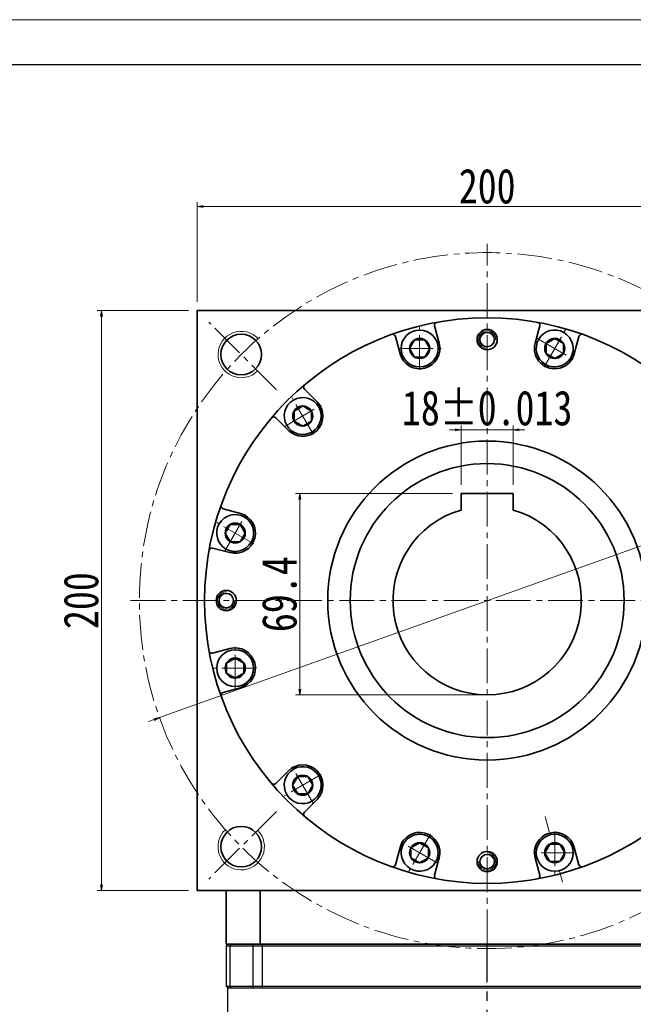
# Model space of a CAD drawing. Header units: millimetres. Extents: x 25 to 1371, y -9 to 916.
# Tile 5 of 6: x 655 to 866, y 577 to 916. Entities that reach past the tile are written whole.
import ezdxf

# ---------------------------------------------------------------- set-up
doc = ezdxf.new("R2010")
doc.units = ezdxf.units.MM
doc.set_wipeout_variables(frame=1)
doc.linetypes.add('CENTER2', pattern=[28.575, 19.05, -3.175, 3.175, -3.175])
doc.linetypes.add('点画线', pattern=[18, 12, -2, 2, -2])
doc.layers.add('1轮廓实线层', color=7, linetype='Continuous')
doc.layers.add('3中心线层', color=1, linetype='CENTER2')
for name, color, linetype, lineweight in [('EB0', 7, 'Continuous', 35), ('中心线层', 1, '点画线', 18), ('图框_外框线', 7, 'Continuous', 18), ('尺寸线层', 3, 'Continuous', 18), ('粗实线层', 7, 'Continuous', 35)]:
    doc.layers.add(name, color=color, linetype=linetype, lineweight=lineweight)
doc.styles.add('宋体', font='SimSun.ttf', dxfattribs={"width": 0.8})
doc.dimstyles.new('A水平标注', dxfattribs={"dimtxt": 3.5, "dimasz": 2, "dimexe": 1.5, "dimexo": 3, "dimgap": 1.1, "dimtad": 1, "dimtoh": 1, "dimdec": 1, "dimdsep": 46, "dimtxsty": '宋体', "dimblk": 'OPEN', "dimcen": 3, "dimclrd": 3, "dimclre": 3, "dimclrt": 6, "dimadec": 0, "dimazin": 0, "dimtm": 1e-09, "dimtfac": 1, "dimtdec": 1, "dimtix": 1, "dimtmove": 0, "dimatfit": 3, "dimldrblk": 'OPEN', "dimfxl": 0, "dimlwd": 13, "dimlwe": 13, "dimarcsym": 0})
doc.dimstyles.new('A水平标注$0', dxfattribs={"dimtxt": 3.5, "dimasz": 2, "dimexe": 1.5, "dimexo": 3, "dimgap": 1.1, "dimtad": 1, "dimtoh": 1, "dimdec": 4, "dimdsep": 46, "dimtxsty": '宋体', "dimblk": 'OPEN', "dimcen": 3, "dimclrd": 3, "dimclre": 3, "dimclrt": 6, "dimadec": 0, "dimazin": 0, "dimtm": 1e-09, "dimtfac": 1, "dimtdec": 4, "dimtix": 1, "dimtmove": 0, "dimatfit": 3, "dimldrblk": 'OPEN', "dimfxl": 0, "dimlwd": 13, "dimlwe": 13, "dimarcsym": 0})

# ---------------------------------------------------------------- blocks, each defined once
blk = doc.blocks.new('_Open')
at = {"color": 0, "linetype": 'ByBlock', "lineweight": -2}
for p, q in [((-1, 0.17), (0, 0)), ((-1, -0.17), (0, 0)), ((0, 0), (-1, 0))]:
    blk.add_line(p, q, dxfattribs=at)
blk = doc.blocks.new('*D12')
at = {"layer": 'Defpoints', "color": 0, "transparency": 16777216}
for p in [(916.07, 851.57), (716.07, 815.72), (916.07, 815.72)]:
    blk.add_point(p, dxfattribs=at)
at = {"layer": '尺寸线层', "color": 3, "lineweight": 13, "transparency": 16777216}
for p, q in [((716.07, 818.72), (716.07, 853.07)), ((916.07, 818.72), (916.07, 853.07)), ((718.07, 851.57), (914.07, 851.57))]:
    blk.add_line(p, q, dxfattribs=at)
at = {"layer": '尺寸线层', "color": 3, "lineweight": 13, "transparency": 16777216, "xscale": 2, "yscale": 2, "zscale": 2, "rotation": 180}
blk.add_blockref('_Open', (716.07, 851.57), dxfattribs=at)
at = {"layer": '尺寸线层', "color": 3, "lineweight": 13, "transparency": 16777216, "xscale": 2, "yscale": 2, "zscale": 2}
blk.add_blockref('_Open', (916.07, 851.57), dxfattribs=at)
at = {"layer": '尺寸线层', "color": 6, "transparency": 16777216, "insert": (816.07, 858.57), "char_height": 12, "attachment_point": 5, "style": '宋体'}
blk.add_mtext('200', dxfattribs=at)
blk = doc.blocks.new('*D13')
at = {"layer": 'Defpoints', "color": 0, "transparency": 16777216}
for p in [(683.02, 815.72), (716.07, 815.72), (716.07, 615.72)]:
    blk.add_point(p, dxfattribs=at)
at = {"layer": '尺寸线层', "color": 3, "lineweight": 13, "transparency": 16777216}
for p, q in [((713.07, 815.72), (681.52, 815.72)), ((683.02, 617.72), (683.02, 813.72)), ((713.07, 615.72), (681.52, 615.72))]:
    blk.add_line(p, q, dxfattribs=at)
at = {"layer": '尺寸线层', "color": 3, "lineweight": 13, "transparency": 16777216, "xscale": 2, "yscale": 2, "zscale": 2}
for p, rotation in [((683.02, 815.72), 90), ((683.02, 615.72), 270)]:
    blk.add_blockref('_Open', p, dxfattribs=dict(at, rotation=rotation))
at = {"layer": '尺寸线层', "color": 6, "transparency": 16777216, "insert": (676.02, 715.72), "char_height": 12, "attachment_point": 5, "rotation": 90, "style": '宋体'}
blk.add_mtext('200', dxfattribs=at)
blk = doc.blocks.new('*D14')
at = {"layer": 'Defpoints', "color": 0, "transparency": 16777216}
for p in [(929.1, 756.03), (703.04, 675.41)]:
    blk.add_point(p, dxfattribs=at)
at = {"layer": '尺寸线层', "color": 3, "lineweight": 13, "transparency": 16777216}
for p, q in [((942.16, 760.69), (930.98, 756.7)), ((970.45, 760.69), (942.16, 760.69)), ((703.04, 675.41), (929.1, 756.03)), ((701.16, 674.74), (699.28, 674.07))]:
    blk.add_line(p, q, dxfattribs=at)
at = {"layer": '尺寸线层', "color": 3, "lineweight": 13, "transparency": 16777216, "xscale": 2, "yscale": 2, "zscale": 2}
for p, rotation in [((929.1, 756.03), 199.6283515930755), ((703.04, 675.41), 19.62835159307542)]:
    blk.add_blockref('_Open', p, dxfattribs=dict(at, rotation=rotation))
at = {"layer": '尺寸线层', "color": 6, "transparency": 16777216, "insert": (957.29, 767.69), "char_height": 12, "attachment_point": 5, "style": '宋体'}
blk.add_mtext('∅240', dxfattribs=at)
blk = doc.blocks.new('*D24')
at = {"layer": 'Defpoints', "color": 0, "transparency": 16777216}
for p in [(807.07, 774.59), (807.07, 752.62), (825.07, 752.62)]:
    blk.add_point(p, dxfattribs=at)
at = {"layer": '尺寸线层', "color": 3, "lineweight": 13, "transparency": 16777216}
for p, q in [((805.07, 774.59), (803.07, 774.59)), ((807.07, 755.62), (807.07, 776.09)), ((825.07, 774.59), (807.07, 774.59)), ((825.07, 755.62), (825.07, 776.09)), ((827.07, 774.59), (829.07, 774.59))]:
    blk.add_line(p, q, dxfattribs=at)
at = {"layer": '尺寸线层', "color": 3, "lineweight": 13, "transparency": 16777216, "xscale": 2, "yscale": 2, "zscale": 2}
blk.add_blockref('_Open', (807.07, 774.59), dxfattribs=at)
at = {"layer": '尺寸线层', "color": 3, "lineweight": 13, "transparency": 16777216, "xscale": 2, "yscale": 2, "zscale": 2, "rotation": 180}
blk.add_blockref('_Open', (825.07, 774.59), dxfattribs=at)
at = {"layer": '尺寸线层', "color": 6, "transparency": 16777216, "insert": (816.07, 782.06), "char_height": 12, "attachment_point": 5, "style": '宋体'}
blk.add_mtext('\\A1;18{\\H1x;%%P0.013}', dxfattribs=at)
blk = doc.blocks.new('*D25')
at = {"layer": 'Defpoints', "color": 0, "transparency": 16777216}
for p in [(807.07, 752.62), (751.42, 683.22), (816.07, 683.22)]:
    blk.add_point(p, dxfattribs=at)
at = {"layer": '尺寸线层', "color": 3, "lineweight": 13, "transparency": 16777216}
for p, q in [((804.07, 752.62), (749.92, 752.62)), ((751.42, 750.62), (751.42, 685.22)), ((813.07, 683.22), (749.92, 683.22))]:
    blk.add_line(p, q, dxfattribs=at)
at = {"layer": '尺寸线层', "color": 3, "lineweight": 13, "transparency": 16777216, "xscale": 2, "yscale": 2, "zscale": 2}
for p, rotation in [((751.42, 752.62), 90), ((751.42, 683.22), 270)]:
    blk.add_blockref('_Open', p, dxfattribs=dict(at, rotation=rotation))
at = {"layer": '尺寸线层', "color": 6, "transparency": 16777216, "insert": (744.42, 717.92), "char_height": 12, "attachment_point": 5, "rotation": 90, "style": '宋体'}
blk.add_mtext('69.4', dxfattribs=at)
blk = doc.blocks.new('*X8')
at = {"layer": '中心线层', "linetype": '点画线', "lineweight": 18}
for p, q in [((0, -7.37), (0, 7.37)), ((-7.37, 0), (7.37, 0))]:
    blk.add_line(p, q, dxfattribs=at)
at = {"layer": '粗实线层'}
for p, q in [((-3.46, 0), (-1.73, 3)), ((-3.46, 0), (-1.73, -3)), ((-1.73, 3), (1.73, 3)), ((3.46, 0), (1.73, 3)), ((3.46, 0), (1.73, 3)), ((3.46, 0), (1.73, -3)), ((-1.73, -3), (1.73, -3))]:
    blk.add_line(p, q, dxfattribs=at)
blk.add_circle((0, 0), 3.46, dxfattribs=at)
for start, end in [(0, 180), (180, 360)]:
    blk.add_arc((0, 0), 6.37, start, end, dxfattribs=at)

msp = doc.modelspace()

# ---------------------------------------------------------------- linework, layer by layer
at = {"layer": '1轮廓实线层', "linetype": 'Continuous', "lineweight": 30}
for p, q in [((726.07097, 596.71973), (726.57097, 597.21974)), ((726.07097, 596.71973), (727.37532, 596.71973)), ((726.07097, 596.71973), (726.07097, 582.71974)), ((727.74488, 597.21974), (726.57097, 597.21974)), ((727.37532, 596.71973), (727.74488, 597.21974)), ((727.37532, 596.71973), (735.24349, 596.71973)), ((727.37532, 582.71974), (727.37532, 596.71973)), ((735.58027, 597.21974), (727.74488, 597.21974)), ((735.24349, 596.71973), (735.58027, 597.21974)), ((735.24349, 596.71973), (738.6113, 596.71973)), ((735.24349, 596.71973), (735.24349, 582.71974)), ((738.6113, 597.21974), (735.58027, 597.21974)), ((893.53063, 597.21974), (738.6113, 597.21974)), ((738.6113, 596.71973), (738.6113, 597.21974)), ((738.6113, 596.71973), (893.53063, 596.71973)), ((738.6113, 582.71974), (738.6113, 596.71973)), ((727.37532, 582.71974), (726.07097, 582.71974)), ((726.57097, 582.21974), (726.07097, 582.71974)), ((726.57097, 542.71973), (726.57097, 582.21974)), ((726.57097, 582.21974), (727.74488, 582.21974)), ((735.24349, 582.71974), (727.37532, 582.71974)), ((727.74488, 582.21974), (727.37532, 582.71974)), ((727.74488, 582.21974), (735.58027, 582.21974)), ((738.6113, 582.71974), (735.24349, 582.71974)), ((735.58027, 582.21974), (735.24349, 582.71974)), ((735.58027, 582.21974), (738.6113, 582.21974)), ((893.53063, 582.71974), (738.6113, 582.71974)), ((738.6113, 582.21974), (738.6113, 582.71974)), ((738.6113, 582.21974), (816.07097, 582.21974)), ((816.07097, 582.21974), (893.53063, 582.21974))]:
    msp.add_line(p, q, dxfattribs=at)
at = {"layer": '3中心线层'}
msp.add_line((816.07573, 355.51263), (816.07573, 597.21974), dxfattribs=at)
at = {"layer": 'EB0', "linetype": 'Continuous', "lineweight": 35}
msp.add_line((746.07096, 597.21974), (906.07096, 597.21974), dxfattribs=at)
at = {"layer": '中心线层'}
for p, q in [((816.07096, 597.21974), (816.07096, 838.71974)), ((743.38656, 788.40414), (720.01448, 811.77622)), ((693.07096, 715.71974), (939.07096, 715.71974)), ((743.38656, 643.03533), (720.01448, 619.66326)), ((842.08228, 618.64419), (836.02233, 641.26023))]:
    msp.add_line(p, q, dxfattribs=at)
msp.add_circle((816.07096, 715.71974), 120, dxfattribs=at)
at = {"layer": '图框_外框线', "color": 3}
msp.add_lwpolyline([(31.6524, -8.69215), (1339.32897, -8.69215), (1339.32897, 916.02199), (31.6524, 916.02199)], close=True, dxfattribs=at)
at = {"layer": '图框_外框线', "color": 3, "lineweight": 25}
msp.add_lwpolyline([(109.49029, 6.87543), (1323.76139, 6.87543), (1323.76139, 900.45442), (109.49029, 900.45442)], close=True, dxfattribs=at)
at = {"layer": '粗实线层'}
for p, q in [((799.53873, 804.46479), (797.94238, 810.42245)), ((832.6032, 804.46479), (834.19955, 810.42245)), ((786.01577, 800.84133), (784.41942, 806.79898)), ((846.12616, 800.84133), (847.72251, 806.79898)), ((757.3811, 784.30909), (753.01979, 788.6704)), ((747.48161, 774.4096), (743.1203, 778.77091)), ((825.07096, 752.61974), (807.07096, 752.61974)), ((807.07096, 752.61974), (807.07096, 746.94873)), ((825.07096, 752.61974), (825.07096, 746.94873)), ((730.94937, 745.77493), (724.99172, 747.37128)), ((727.32591, 732.25197), (721.36825, 733.84832)), ((727.32591, 699.1875), (721.36825, 697.59115)), ((730.94937, 685.66454), (724.99172, 684.06819)), ((747.48161, 657.02987), (743.1203, 652.66856)), ((757.3811, 647.13038), (753.01979, 642.76907)), ((786.01577, 630.59814), (784.41942, 624.64049)), ((846.12616, 630.59814), (847.72251, 624.64049)), ((799.53873, 626.97468), (797.94238, 621.01702)), ((832.6032, 626.97468), (834.19955, 621.01702)), ((726.07096, 615.71974), (726.07096, 597.21974)), ((737.78142, 597.21974), (737.78142, 615.71974)), ((726.07096, 597.21974), (880.07096, 597.21974))]:
    msp.add_line(p, q, dxfattribs=at)
msp.add_lwpolyline([(716.07096, 615.71974), (716.07096, 815.71974), (916.07096, 815.71974), (916.07096, 615.71974)], close=True, dxfattribs=at)
for centre, radius in [((816.07096, 715.71974), 97.5), ((816.07096, 805.71974), 3.5), ((816.07096, 805.71974), 2.5), ((731.21815, 800.57255), 7), ((816.07096, 715.71974), 55), ((816.07096, 715.71974), 47.25), ((726.07096, 715.71974), 3.5), ((726.07096, 715.71974), 2.5), ((731.21815, 630.86692), 7), ((839.36468, 628.78641), 4.25), ((816.07096, 625.71974), 3.5), ((816.07096, 625.71974), 2.5)]:
    msp.add_circle(centre, radius, dxfattribs=at)
for centre, radius, start, end in [((798.90831, 810.68127), 1, 100.2447259, 194.9999606), ((833.23362, 810.68127), 1, 345.0000394, 79.7552741), ((783.45349, 806.54016), 1, 15.0000394, 109.7552741), ((848.68844, 806.54016), 1, 70.2447259, 164.9999606), ((792.77725, 802.65306), 7, 195, 15), ((839.36468, 802.65306), 7, 165, 345), ((753.7269, 789.37751), 1, 130.2447259, 224.9999606), ((752.43135, 779.35935), 7, 225, 45), ((742.41319, 778.0638), 1, 45.0000394, 139.7552741), ((725.25054, 748.33721), 1, 160.2447259, 254.9999606), ((816.07096, 715.71974), 32.5, 106.0766498, 73.9233502), ((729.13764, 739.01345), 7, 255, 75), ((721.10943, 732.88239), 1, 75.0000394, 169.7552741), ((729.13764, 692.42602), 7, 285, 105), ((721.10943, 698.55708), 1, 190.2447259, 284.9999606), ((725.25054, 683.10226), 1, 105.0000394, 199.7552741), ((752.43135, 652.08013), 7, 315, 135), ((742.41319, 653.37567), 1, 220.2447259, 314.9999606), ((753.7269, 642.06196), 1, 135.0000394, 229.7552741), ((792.77725, 628.78641), 7, 345, 165), ((839.36468, 628.78641), 7, 15, 195), ((783.45349, 624.89931), 1, 250.2447259, 344.9999606), ((848.68844, 624.89931), 1, 195.0000394, 289.7552741), ((798.90831, 620.7582), 1, 165.0000394, 259.7552741), ((833.23362, 620.7582), 1, 280.2447259, 14.9999606)]:
    msp.add_arc(centre, radius, start, end, dxfattribs=at)
at = {"layer": '粗实线层', "lineweight": 18}
for centre, radius, start, end in [((731.21815, 800.57255), 8, 43.0897868, 315), ((816.07096, 805.71974), 3, 358.4228528, 270), ((726.07096, 715.71974), 3, 88.4228528, 0), ((731.21815, 630.86692), 8, 133.0897868, 45), ((816.07096, 625.71974), 3, 178.4228528, 90)]:
    msp.add_arc(centre, radius, start, end, dxfattribs=at)

# ---------------------------------------------------------------- dimensions: what is measured, and where the dimension line sits
at = {"layer": '尺寸线层'}
dim = msp.add_linear_dim(base=(916.07096, 851.57271), p1=(716.07096, 815.71974), p2=(916.07096, 815.71974), dimstyle='A水平标注$0', override={"dimtxt": 12, "dimgap": 1, "dimtfill": 0}, dxfattribs=at)
dim.commit()
dim.dimension.update_dxf_attribs({"geometry": '*D12', "text_midpoint": (816.07096, 858.57271)})
for base, p1, p2, angle, picture, middle in [((683.02047, 815.71974), (716.07096, 615.71974), (716.07096, 815.71974), 90, '*D13', (676.02047, 715.71974)), ((751.41888, 683.21974), (807.07096, 752.61974), (816.07096, 683.21974), 270, '*D25', (744.41888, 717.91974))]:
    dim = msp.add_linear_dim(base=base, p1=p1, p2=p2, angle=angle, dimstyle='A水平标注$0', override={"dimtxt": 12, "dimgap": 1, "dimtfill": 0}, dxfattribs=at)
    dim.commit()
    dim.dimension.update_dxf_attribs({"geometry": picture, "text_midpoint": middle})
dim = msp.add_linear_dim(base=(807.07096, 774.59074), p1=(825.07096, 752.61974), p2=(807.07096, 752.61974), text='\\A1;18{\\H1x;%%P0.013}', dimstyle='A水平标注$0', override={"dimtxt": 12, "dimgap": 1, "dimtfill": 0}, dxfattribs=at)
dim.commit()
dim.dimension.update_dxf_attribs({"geometry": '*D24', "text_midpoint": (816.07096, 782.06001)})
dim = msp.add_diameter_dim_2p(p1=(703.044, 675.40961), p2=(929.09793, 756.02986), dimstyle='A水平标注', override={"dimtxt": 12, "dimgap": 1, "dimdec": 4, "dimtdec": 4, "dimtfill": 0}, dxfattribs=at)
dim.commit()
dim.dimension.update_dxf_attribs({"geometry": '*D14', "text_midpoint": (957.28806, 760.68699), "dimtype": 163})

# ---------------------------------------------------------------- next in the draw order: wipeouts: each hides what was drawn before it
for points in [[(799.14225, 802.65306), (799.14216, 802.68687), (799.14189, 802.72069), (799.14144, 802.7545), (799.14081, 802.78831), (799.14001, 802.82211), (799.13902, 802.85591), (799.13785, 802.88971), (799.1365, 802.9235), (799.13498, 802.95728), (799.13327, 802.99105), (799.13139, 803.02481), (799.12932, 803.05856), (799.12708, 803.0923), (799.12465, 803.12603), (799.12205, 803.15974), (799.11927, 803.19344), (799.11631, 803.22713), (799.11317, 803.2608), (799.10985, 803.29445), (799.10636, 803.32808), (799.10268, 803.3617), (799.09883, 803.39529), (799.09479, 803.42886), (799.09058, 803.46241), (799.08619, 803.49594), (799.08163, 803.52945), (799.07688, 803.56293), (799.07196, 803.59638), (799.06686, 803.62981), (799.06158, 803.66321), (799.06158, 803.66321), (799.00712, 803.95764), (798.93887, 804.24919), (798.85699, 804.53721), (798.76165, 804.82105), (798.65307, 805.1001), (798.53148, 805.37373), (798.39716, 805.64134), (798.25041, 805.90234), (798.09154, 806.15614), (797.92091, 806.4022), (797.73889, 806.63996), (797.5459, 806.86889), (797.34235, 807.08849), (797.1287, 807.29828), (796.90542, 807.49779), (796.67301, 807.68658), (796.43197, 807.86423), (796.18285, 808.03034), (795.92619, 808.18456), (795.66256, 808.32653), (795.39254, 808.45595), (795.11674, 808.57252), (794.83576, 808.676), (794.55022, 808.76615), (794.26076, 808.84276), (793.96802, 808.90568), (793.67264, 808.95477), (793.37528, 808.9899), (793.0766, 809.01102), (792.77725, 809.01806), (792.77725, 809.01806), (792.47791, 809.01102), (792.17922, 808.9899), (791.88186, 808.95477), (791.58648, 808.90568), (791.29374, 808.84276), (791.00428, 808.76615), (790.71875, 808.676), (790.43777, 808.57252), (790.16196, 808.45595), (789.89195, 808.32653), (789.62832, 808.18456), (789.37165, 808.03034), (789.12253, 807.86423), (788.88149, 807.68658), (788.64908, 807.49779), (788.4258, 807.29828), (788.21215, 807.08849), (788.0086, 806.86889), (787.81561, 806.63996), (787.6336, 806.4022), (787.46297, 806.15614), (787.3041, 805.90234), (787.15734, 805.64134), (787.02302, 805.37373), (786.90143, 805.1001), (786.79285, 804.82105), (786.69751, 804.53721), (786.61563, 804.24919), (786.54738, 803.95764), (786.49292, 803.66321), (786.49292, 803.66321), (786.48764, 803.62981), (786.48254, 803.59638), (786.47762, 803.56293), (786.47287, 803.52945), (786.46831, 803.49594), (786.46392, 803.46241), (786.45971, 803.42886), (786.45568, 803.39529), (786.45182, 803.3617), (786.44815, 803.32808), (786.44465, 803.29445), (786.44133, 803.2608), (786.43819, 803.22713), (786.43523, 803.19344), (786.43245, 803.15974), (786.42985, 803.12603), (786.42742, 803.0923), (786.42518, 803.05856), (786.42312, 803.02481), (786.42123, 802.99105), (786.41953, 802.95728), (786.418, 802.9235), (786.41665, 802.88971), (786.41548, 802.85591), (786.4145, 802.82211), (786.41369, 802.78831), (786.41306, 802.7545), (786.41261, 802.72069), (786.41234, 802.68687), (786.41225, 802.65306), (786.41225, 802.65306), (786.42097, 802.31994), (786.44712, 801.98774), (786.49061, 801.65735), (786.55134, 801.3297), (786.62913, 801.00568), (786.72378, 800.68617), (786.83501, 800.37205), (786.96253, 800.06418), (787.10599, 799.76341), (787.265, 799.47056), (787.43911, 799.18643), (787.62786, 798.91181), (787.83072, 798.64744), (788.04713, 798.39404), (788.27652, 798.15233), (788.51823, 797.92294), (788.77163, 797.70653), (789.036, 797.50367), (789.31062, 797.31492), (789.59475, 797.14081), (789.8876, 796.9818), (790.18837, 796.83834), (790.49624, 796.71082), (790.81036, 796.59959), (791.12987, 796.50494), (791.45389, 796.42715), (791.78155, 796.36642), (792.11193, 796.32293), (792.44413, 796.29678), (792.77725, 796.28806), (792.77725, 796.28806), (793.11037, 796.29678), (793.44257, 796.32293), (793.77296, 796.36642), (794.10061, 796.42715), (794.42463, 796.50494), (794.74414, 796.59959), (795.05826, 796.71082), (795.36613, 796.83834), (795.6669, 796.9818), (795.95975, 797.14081), (796.24388, 797.31492), (796.5185, 797.50367), (796.78288, 797.70653), (797.03627, 797.92294), (797.27799, 798.15233), (797.50737, 798.39404), (797.72378, 798.64744), (797.92664, 798.91181), (798.11539, 799.18643), (798.2895, 799.47056), (798.44851, 799.76341), (798.59197, 800.06418), (798.71949, 800.37205), (798.83073, 800.68617), (798.92537, 801.00568), (799.00316, 801.3297), (799.06389, 801.65735), (799.10738, 801.98774), (799.13353, 802.31994)], [(844.87693, 799.47056), (844.89376, 799.49989), (844.91043, 799.52931), (844.92695, 799.55881), (844.94331, 799.58841), (844.95951, 799.61809), (844.97556, 799.64785), (844.99144, 799.6777), (845.00717, 799.70764), (845.02274, 799.73766), (845.03815, 799.76776), (845.0534, 799.79794), (845.06848, 799.8282), (845.08341, 799.85854), (845.09818, 799.88896), (845.11278, 799.91946), (845.12722, 799.95004), (845.1415, 799.98069), (845.15561, 800.01142), (845.16957, 800.04222), (845.18336, 800.07309), (845.19698, 800.10404), (845.21044, 800.13506), (845.22373, 800.16615), (845.23686, 800.19732), (845.24983, 800.22855), (845.26262, 800.25985), (845.27525, 800.29121), (845.28772, 800.32265), (845.30002, 800.35415), (845.31214, 800.38571), (845.31214, 800.38571), (845.4122, 800.66793), (845.49887, 800.95454), (845.57196, 801.24491), (845.63132, 801.53839), (845.67681, 801.83435), (845.70832, 802.13211), (845.72581, 802.43103), (845.72921, 802.73044), (845.71853, 803.02968), (845.69378, 803.32808), (845.65503, 803.62499), (845.60236, 803.91975), (845.53589, 804.21171), (845.45576, 804.50021), (845.36215, 804.78463), (845.25526, 805.06434), (845.13534, 805.3387), (845.00265, 805.60712), (844.85748, 805.86901), (844.70016, 806.12378), (844.53103, 806.37086), (844.35046, 806.60972), (844.15887, 806.83983), (843.95666, 807.06066), (843.74429, 807.27175), (843.52222, 807.47261), (843.29096, 807.6628), (843.05101, 807.84191), (842.8029, 808.00954), (842.54718, 808.16531), (842.54718, 808.16531), (842.28442, 808.30889), (842.01519, 808.43994), (841.7401, 808.55819), (841.45976, 808.66337), (841.17477, 808.75526), (840.88579, 808.83363), (840.59343, 808.89833), (840.29836, 808.94921), (840.00122, 808.98615), (839.70267, 809.00908), (839.40337, 809.01794), (839.10399, 809.01272), (838.80518, 808.99342), (838.50761, 808.96009), (838.21194, 808.91281), (837.91882, 808.85167), (837.6289, 808.77681), (837.34282, 808.6884), (837.06122, 808.58663), (836.78471, 808.47174), (836.51391, 808.34396), (836.24943, 808.20359), (835.99183, 808.05094), (835.7417, 807.88634), (835.49959, 807.71017), (835.26603, 807.52279), (835.04154, 807.32465), (834.82662, 807.11616), (834.62174, 806.8978), (834.42736, 806.67004), (834.42736, 806.67004), (834.40609, 806.64376), (834.38496, 806.61736), (834.36397, 806.59084), (834.34312, 806.56422), (834.32241, 806.53749), (834.30185, 806.51065), (834.28143, 806.4837), (834.26115, 806.45664), (834.24101, 806.42947), (834.22102, 806.4022), (834.20118, 806.37482), (834.18148, 806.34734), (834.16193, 806.31975), (834.14252, 806.29206), (834.12326, 806.26426), (834.10415, 806.23636), (834.08519, 806.20837), (834.06638, 806.18027), (834.04771, 806.15207), (834.0292, 806.12378), (834.01083, 806.09538), (833.99262, 806.06689), (833.97456, 806.0383), (833.95665, 806.00962), (833.9389, 805.98084), (833.9213, 805.95197), (833.90385, 805.92301), (833.88655, 805.89395), (833.86941, 805.8648), (833.85243, 805.83556), (833.85243, 805.83556), (833.69342, 805.54271), (833.54996, 805.24194), (833.42244, 804.93407), (833.3112, 804.61995), (833.21656, 804.30044), (833.13877, 803.97642), (833.07804, 803.64877), (833.03455, 803.31838), (833.0084, 802.98618), (832.99968, 802.65306), (833.0084, 802.31994), (833.03455, 801.98774), (833.07804, 801.65735), (833.13877, 801.3297), (833.21656, 801.00568), (833.3112, 800.68617), (833.42244, 800.37205), (833.54996, 800.06418), (833.69342, 799.76341), (833.85243, 799.47056), (834.02654, 799.18643), (834.21529, 798.91181), (834.41814, 798.64744), (834.63456, 798.39404), (834.86394, 798.15233), (835.10566, 797.92294), (835.35905, 797.70653), (835.62343, 797.50367), (835.89805, 797.31492), (836.18218, 797.14081), (836.18218, 797.14081), (836.47503, 796.9818), (836.7758, 796.83834), (837.08367, 796.71082), (837.39779, 796.59959), (837.7173, 796.50494), (838.04132, 796.42715), (838.36897, 796.36642), (838.69936, 796.32293), (839.03156, 796.29678), (839.36468, 796.28806), (839.6978, 796.29678), (840.03, 796.32293), (840.36038, 796.36642), (840.68804, 796.42715), (841.01206, 796.50494), (841.33157, 796.59959), (841.64569, 796.71082), (841.95356, 796.83834), (842.25433, 796.9818), (842.54718, 797.14081), (842.83131, 797.31492), (843.10593, 797.50367), (843.3703, 797.70653), (843.6237, 797.92294), (843.86541, 798.15233), (844.0948, 798.39404), (844.31121, 798.64744), (844.51407, 798.91181), (844.70282, 799.18643)], [(757.94361, 782.54185), (757.92662, 782.57109), (757.90948, 782.60023), (757.89219, 782.62929), (757.87474, 782.65826), (757.85714, 782.68713), (757.83938, 782.71591), (757.82147, 782.74459), (757.80341, 782.77318), (757.7852, 782.80167), (757.76684, 782.83006), (757.74832, 782.85836), (757.72966, 782.88656), (757.71084, 782.91465), (757.69188, 782.94265), (757.67277, 782.97055), (757.65351, 782.99834), (757.63411, 783.02603), (757.61455, 783.05362), (757.59485, 783.08111), (757.57501, 783.10848), (757.55502, 783.13576), (757.53489, 783.16292), (757.51461, 783.18998), (757.49418, 783.21693), (757.47362, 783.24378), (757.45291, 783.27051), (757.43206, 783.29713), (757.41107, 783.32364), (757.38994, 783.35004), (757.36867, 783.37633), (757.36867, 783.37633), (757.17429, 783.60408), (756.96941, 783.82245), (756.75449, 784.03093), (756.53, 784.22908), (756.29644, 784.41645), (756.05433, 784.59263), (755.8042, 784.75723), (755.54661, 784.90988), (755.28212, 785.05025), (755.01132, 785.17802), (754.73482, 785.29292), (754.45321, 785.39469), (754.16713, 785.4831), (753.87721, 785.55795), (753.58409, 785.61909), (753.28842, 785.66638), (752.99085, 785.69971), (752.69205, 785.71901), (752.39266, 785.72423), (752.09337, 785.71537), (751.79482, 785.69244), (751.49768, 785.65549), (751.2026, 785.60462), (750.91025, 785.53992), (750.62126, 785.46154), (750.33628, 785.36966), (750.05593, 785.26448), (749.78084, 785.14623), (749.51162, 785.01517), (749.24885, 784.8716), (749.24885, 784.8716), (748.99314, 784.71583), (748.74502, 784.5482), (748.50507, 784.36909), (748.27381, 784.17889), (748.05175, 783.97803), (747.83938, 783.76695), (747.63717, 783.54611), (747.44557, 783.31601), (747.265, 783.07715), (747.09587, 782.83006), (746.93855, 782.57529), (746.79338, 782.31341), (746.66069, 782.04499), (746.54077, 781.77062), (746.43389, 781.49092), (746.34028, 781.2065), (746.26014, 780.91799), (746.19367, 780.62604), (746.141, 780.33128), (746.10225, 780.03437), (746.07751, 779.73596), (746.06683, 779.43673), (746.07023, 779.13732), (746.08771, 778.8384), (746.11923, 778.54063), (746.16472, 778.24468), (746.22407, 777.95119), (746.29717, 777.66082), (746.38384, 777.37421), (746.48389, 777.092), (746.48389, 777.092), (746.49602, 777.06043), (746.50832, 777.02893), (746.52078, 776.9975), (746.53341, 776.96613), (746.54621, 776.93483), (746.55917, 776.9036), (746.5723, 776.87244), (746.58559, 776.84135), (746.59905, 776.81033), (746.61268, 776.77938), (746.62647, 776.7485), (746.64042, 776.7177), (746.65453, 776.68697), (746.66881, 776.65632), (746.68325, 776.62575), (746.69786, 776.59525), (746.71262, 776.56483), (746.72755, 776.53449), (746.74264, 776.50422), (746.75789, 776.47404), (746.77329, 776.44394), (746.78886, 776.41392), (746.80459, 776.38399), (746.82048, 776.35414), (746.83652, 776.32437), (746.85272, 776.29469), (746.86908, 776.2651), (746.8856, 776.23559), (746.90227, 776.20618), (746.9191, 776.17685), (746.9191, 776.17685), (747.09322, 775.89272), (747.28196, 775.61809), (747.48482, 775.35372), (747.70124, 775.10033), (747.93062, 774.85861), (748.17234, 774.62923), (748.42573, 774.41281), (748.6901, 774.20995), (748.96473, 774.02121), (749.24885, 773.84709), (749.54171, 773.68809), (749.84248, 773.54463), (750.15034, 773.41711), (750.46446, 773.30587), (750.78397, 773.21123), (751.108, 773.13344), (751.43565, 773.07271), (751.76603, 773.02921), (752.09824, 773.00307), (752.43135, 772.99435), (752.76447, 773.00307), (753.09668, 773.02921), (753.42706, 773.07271), (753.75471, 773.13344), (754.07874, 773.21123), (754.39825, 773.30587), (754.71237, 773.41711), (755.02023, 773.54463), (755.321, 773.68809), (755.61385, 773.84709), (755.61385, 773.84709), (755.89798, 774.02121), (756.17261, 774.20995), (756.43698, 774.41281), (756.69037, 774.62923), (756.93209, 774.85861), (757.16147, 775.10033), (757.37789, 775.35372), (757.58075, 775.61809), (757.76949, 775.89272), (757.94361, 776.17685), (758.10261, 776.4697), (758.24607, 776.77047), (758.37359, 777.07833), (758.48483, 777.39245), (758.57947, 777.71196), (758.65726, 778.03599), (758.71799, 778.36364), (758.76149, 778.69402), (758.78763, 779.02623), (758.79635, 779.35935), (758.78763, 779.69246), (758.76149, 780.02467), (758.71799, 780.35505), (758.65726, 780.6827), (758.57947, 781.00673), (758.48483, 781.32624), (758.37359, 781.64036), (758.24607, 781.94822), (758.10261, 782.249)], [(732.32014, 744.5257), (732.29081, 744.54253), (732.26139, 744.5592), (732.23189, 744.57572), (732.20229, 744.59208), (732.17261, 744.60828), (732.14285, 744.62433), (732.113, 744.64021), (732.08306, 744.65594), (732.05304, 744.67151), (732.02294, 744.68692), (731.99276, 744.70217), (731.9625, 744.71725), (731.93216, 744.73218), (731.90174, 744.74695), (731.87124, 744.76155), (731.84066, 744.77599), (731.81001, 744.79027), (731.77929, 744.80439), (731.74848, 744.81834), (731.71761, 744.83213), (731.68666, 744.84575), (731.65564, 744.85921), (731.62455, 744.8725), (731.59339, 744.88563), (731.56215, 744.8986), (731.53086, 744.91139), (731.49949, 744.92403), (731.46805, 744.93649), (731.43656, 744.94879), (731.40499, 744.96092), (731.40499, 744.96092), (731.12277, 745.06097), (730.83616, 745.14764), (730.54579, 745.22073), (730.25231, 745.28009), (729.95635, 745.32558), (729.65859, 745.3571), (729.35967, 745.37458), (729.06026, 745.37798), (728.76102, 745.3673), (728.46262, 745.34256), (728.16571, 745.30381), (727.87095, 745.25114), (727.57899, 745.18466), (727.29049, 745.10453), (727.00607, 745.01092), (726.72637, 744.90403), (726.452, 744.78411), (726.18358, 744.65142), (725.92169, 744.50625), (725.66692, 744.34893), (725.41984, 744.1798), (725.18098, 743.99924), (724.95088, 743.80764), (724.73004, 743.60543), (724.51895, 743.39306), (724.31809, 743.171), (724.1279, 742.93973), (723.94879, 742.69978), (723.78116, 742.45167), (723.62539, 742.19595), (723.62539, 742.19595), (723.48182, 741.93319), (723.35076, 741.66396), (723.23251, 741.38887), (723.12733, 741.10853), (723.03545, 740.82355), (722.95707, 740.53456), (722.89237, 740.2422), (722.84149, 739.94713), (722.80455, 739.64999), (722.78162, 739.35144), (722.77276, 739.05214), (722.77798, 738.75276), (722.79728, 738.45395), (722.83061, 738.15638), (722.87789, 737.86071), (722.93903, 737.56759), (723.01389, 737.27767), (723.1023, 736.99159), (723.20407, 736.70999), (723.31896, 736.43348), (723.44674, 736.16269), (723.58711, 735.8982), (723.73976, 735.6406), (723.90436, 735.39047), (724.08054, 735.14836), (724.26791, 734.9148), (724.46605, 734.69031), (724.67454, 734.47539), (724.8929, 734.27052), (725.12066, 734.07613), (725.12066, 734.07613), (725.14695, 734.05486), (725.17334, 734.03373), (725.19986, 734.01274), (725.22648, 733.99189), (725.25321, 733.97119), (725.28005, 733.95062), (725.307, 733.9302), (725.33406, 733.90992), (725.36123, 733.88978), (725.3885, 733.86979), (725.41588, 733.84995), (725.44337, 733.83025), (725.47095, 733.8107), (725.49865, 733.79129), (725.52644, 733.77203), (725.55434, 733.75292), (725.58233, 733.73396), (725.61043, 733.71515), (725.63863, 733.69648), (725.66692, 733.67797), (725.69532, 733.65961), (725.72381, 733.64139), (725.7524, 733.62333), (725.78108, 733.60543), (725.80986, 733.58767), (725.83873, 733.57007), (725.8677, 733.55262), (725.89675, 733.53532), (725.9259, 733.51818), (725.95514, 733.5012), (725.95514, 733.5012), (726.24799, 733.34219), (726.54876, 733.19873), (726.85663, 733.07121), (727.17075, 732.95998), (727.49026, 732.86533), (727.81428, 732.78754), (728.14194, 732.72681), (728.47232, 732.68332), (728.80452, 732.65717), (729.13764, 732.64845), (729.47076, 732.65717), (729.80296, 732.68332), (730.13335, 732.72681), (730.461, 732.78754), (730.78502, 732.86533), (731.10453, 732.95998), (731.41865, 733.07121), (731.72652, 733.19873), (732.02729, 733.34219), (732.32014, 733.5012), (732.60427, 733.67531), (732.87889, 733.86406), (733.14326, 734.06692), (733.39666, 734.28333), (733.63838, 734.51272), (733.86776, 734.75443), (734.08417, 735.00783), (734.28703, 735.2722), (734.47578, 735.54682), (734.64989, 735.83095), (734.64989, 735.83095), (734.8089, 736.1238), (734.95236, 736.42457), (735.07988, 736.73244), (735.19112, 737.04656), (735.28576, 737.36607), (735.36355, 737.69009), (735.42428, 738.01774), (735.46777, 738.34813), (735.49392, 738.68033), (735.50264, 739.01345), (735.49392, 739.34657), (735.46777, 739.67877), (735.42428, 740.00916), (735.36355, 740.33681), (735.28576, 740.66083), (735.19112, 740.98034), (735.07988, 741.29446), (734.95236, 741.60233), (734.8089, 741.9031), (734.64989, 742.19595), (734.47578, 742.48008), (734.28703, 742.7547), (734.08417, 743.01907), (733.86776, 743.27247), (733.63838, 743.51418), (733.39666, 743.74357), (733.14326, 743.95998), (732.87889, 744.16284), (732.60427, 744.35159)], [(729.13764, 698.79102), (729.10383, 698.79093), (729.07001, 698.79066), (729.0362, 698.79021), (729.00239, 698.78958), (728.96859, 698.78878), (728.93479, 698.78779), (728.90099, 698.78662), (728.8672, 698.78527), (728.83342, 698.78375), (728.79965, 698.78204), (728.76589, 698.78016), (728.73214, 698.77809), (728.6984, 698.77585), (728.66467, 698.77342), (728.63096, 698.77082), (728.59726, 698.76804), (728.56357, 698.76508), (728.5299, 698.76194), (728.49625, 698.75862), (728.46262, 698.75513), (728.42901, 698.75145), (728.39541, 698.7476), (728.36184, 698.74357), (728.32829, 698.73935), (728.29476, 698.73497), (728.26125, 698.7304), (728.22777, 698.72565), (728.19432, 698.72073), (728.16089, 698.71563), (728.12749, 698.71035), (728.12749, 698.71035), (727.83306, 698.65589), (727.54151, 698.58764), (727.2535, 698.50576), (726.96965, 698.41042), (726.6906, 698.30184), (726.41697, 698.18025), (726.14936, 698.04593), (725.88836, 697.89918), (725.63456, 697.74031), (725.3885, 697.56968), (725.15075, 697.38766), (724.92181, 697.19467), (724.70221, 696.99112), (724.49242, 696.77747), (724.29291, 696.55419), (724.10412, 696.32178), (723.92648, 696.08074), (723.76036, 695.83162), (723.60615, 695.57496), (723.46417, 695.31133), (723.33475, 695.04131), (723.21818, 694.76551), (723.1147, 694.48453), (723.02456, 694.19899), (722.94794, 693.90953), (722.88502, 693.61679), (722.83593, 693.32141), (722.8008, 693.02405), (722.77968, 692.72537), (722.77264, 692.42602), (722.77264, 692.42602), (722.77968, 692.12668), (722.8008, 691.82799), (722.83593, 691.53063), (722.88502, 691.23526), (722.94794, 690.94251), (723.02456, 690.65305), (723.1147, 690.36752), (723.21818, 690.08654), (723.33475, 689.81073), (723.46417, 689.54072), (723.60615, 689.27709), (723.76036, 689.02043), (723.92648, 688.7713), (724.10412, 688.53026), (724.29291, 688.29785), (724.49242, 688.07457), (724.70221, 687.86092), (724.92181, 687.65737), (725.15075, 687.46438), (725.3885, 687.28237), (725.63456, 687.11174), (725.88836, 686.95287), (726.14936, 686.80611), (726.41697, 686.67179), (726.6906, 686.5502), (726.96965, 686.44162), (727.2535, 686.34628), (727.54151, 686.2644), (727.83306, 686.19615), (728.12749, 686.14169), (728.12749, 686.14169), (728.16089, 686.13641), (728.19432, 686.13131), (728.22777, 686.12639), (728.26125, 686.12164), (728.29476, 686.11708), (728.32829, 686.11269), (728.36184, 686.10848), (728.39541, 686.10445), (728.42901, 686.10059), (728.46262, 686.09692), (728.49625, 686.09342), (728.5299, 686.0901), (728.56357, 686.08696), (728.59726, 686.084), (728.63096, 686.08122), (728.66467, 686.07862), (728.6984, 686.0762), (728.73214, 686.07395), (728.76589, 686.07189), (728.79965, 686.07), (728.83342, 686.0683), (728.8672, 686.06677), (728.90099, 686.06542), (728.93479, 686.06426), (728.96859, 686.06327), (729.00239, 686.06246), (729.0362, 686.06183), (729.07001, 686.06138), (729.10383, 686.06111), (729.13764, 686.06102), (729.13764, 686.06102), (729.47076, 686.06974), (729.80296, 686.09589), (730.13335, 686.13939), (730.461, 686.20011), (730.78502, 686.2779), (731.10453, 686.37255), (731.41865, 686.48378), (731.72652, 686.61131), (732.02729, 686.75477), (732.32014, 686.91377), (732.60427, 687.08788), (732.87889, 687.27663), (733.14326, 687.47949), (733.39666, 687.69591), (733.63838, 687.92529), (733.86776, 688.16701), (734.08417, 688.4204), (734.28703, 688.68477), (734.47578, 688.95939), (734.64989, 689.24352), (734.8089, 689.53637), (734.95236, 689.83714), (735.07988, 690.14501), (735.19112, 690.45913), (735.28576, 690.77864), (735.36355, 691.10266), (735.42428, 691.43032), (735.46777, 691.7607), (735.49392, 692.0929), (735.50264, 692.42602), (735.50264, 692.42602), (735.49392, 692.75914), (735.46777, 693.09135), (735.42428, 693.42173), (735.36355, 693.74938), (735.28576, 694.07341), (735.19112, 694.39292), (735.07988, 694.70703), (734.95236, 695.0149), (734.8089, 695.31567), (734.64989, 695.60852), (734.47578, 695.89265), (734.28703, 696.16727), (734.08417, 696.43165), (733.86776, 696.68504), (733.63838, 696.92676), (733.39666, 697.15614), (733.14326, 697.37256), (732.87889, 697.57542), (732.60427, 697.76416), (732.32014, 697.93827), (732.02729, 698.09728), (731.72652, 698.24074), (731.41865, 698.36826), (731.10453, 698.4795), (730.78502, 698.57414), (730.461, 698.65193), (730.13335, 698.71266), (729.80296, 698.75615), (729.47076, 698.7823)], [(749.24885, 657.59238), (749.21962, 657.57539), (749.19047, 657.55825), (749.16141, 657.54096), (749.13244, 657.52351), (749.10357, 657.50591), (749.0748, 657.48815), (749.04611, 657.47024), (749.01752, 657.45218), (748.98903, 657.43397), (748.96064, 657.41561), (748.93234, 657.39709), (748.90415, 657.37843), (748.87605, 657.35962), (748.84805, 657.34065), (748.82015, 657.32154), (748.79236, 657.30228), (748.76467, 657.28288), (748.73708, 657.26333), (748.7096, 657.24363), (748.68222, 657.22378), (748.65494, 657.20379), (748.62778, 657.18366), (748.60072, 657.16338), (748.57377, 657.14296), (748.54692, 657.12239), (748.52019, 657.10168), (748.49357, 657.08083), (748.46706, 657.05984), (748.44066, 657.03871), (748.41437, 657.01744), (748.41437, 657.01744), (748.18662, 656.82306), (747.96825, 656.61818), (747.75977, 656.40326), (747.56162, 656.17877), (747.37425, 655.94521), (747.19807, 655.7031), (747.03347, 655.45297), (746.88082, 655.19538), (746.74045, 654.93089), (746.61268, 654.66009), (746.49778, 654.38359), (746.39602, 654.10198), (746.30761, 653.8159), (746.23275, 653.52598), (746.17161, 653.23286), (746.12432, 652.93719), (746.09099, 652.63962), (746.0717, 652.34082), (746.06647, 652.04144), (746.07533, 651.74214), (746.09826, 651.44359), (746.13521, 651.14645), (746.18608, 650.85137), (746.25078, 650.55902), (746.32916, 650.27003), (746.42104, 649.98505), (746.52622, 649.7047), (746.64447, 649.42961), (746.77553, 649.16039), (746.9191, 648.89763), (746.9191, 648.89763), (747.07488, 648.64191), (747.2425, 648.3938), (747.42161, 648.15384), (747.61181, 647.92258), (747.81267, 647.70052), (748.02375, 647.48815), (748.24459, 647.28594), (748.47469, 647.09434), (748.71355, 646.91378), (748.96064, 646.74464), (749.21541, 646.58732), (749.47729, 646.44215), (749.74571, 646.30946), (750.02008, 646.18954), (750.29978, 646.08266), (750.5842, 645.98905), (750.87271, 645.90891), (751.16466, 645.84244), (751.45942, 645.78977), (751.75633, 645.75102), (752.05474, 645.72628), (752.35398, 645.7156), (752.65338, 645.719), (752.9523, 645.73648), (753.25007, 645.768), (753.54602, 645.81349), (753.83951, 645.87284), (754.12988, 645.94594), (754.41649, 646.03261), (754.6987, 646.13266), (754.6987, 646.13266), (754.73027, 646.14479), (754.76177, 646.15709), (754.7932, 646.16955), (754.82457, 646.18218), (754.85587, 646.19498), (754.8871, 646.20794), (754.91826, 646.22107), (754.94935, 646.23437), (754.98037, 646.24783), (755.01132, 646.26145), (755.0422, 646.27524), (755.073, 646.28919), (755.10373, 646.30331), (755.13438, 646.31758), (755.16495, 646.33203), (755.19545, 646.34663), (755.22587, 646.36139), (755.25622, 646.37632), (755.28648, 646.39141), (755.31666, 646.40666), (755.34676, 646.42207), (755.37678, 646.43763), (755.40671, 646.45336), (755.43656, 646.46925), (755.46633, 646.48529), (755.49601, 646.50149), (755.5256, 646.51785), (755.55511, 646.53437), (755.58453, 646.55104), (755.61385, 646.56787), (755.61385, 646.56787), (755.89798, 646.74199), (756.17261, 646.93073), (756.43698, 647.13359), (756.69037, 647.35001), (756.93209, 647.57939), (757.16147, 647.82111), (757.37789, 648.0745), (757.58075, 648.33887), (757.76949, 648.6135), (757.94361, 648.89763), (758.10261, 649.19048), (758.24607, 649.49125), (758.37359, 649.79911), (758.48483, 650.11323), (758.57947, 650.43274), (758.65726, 650.75677), (758.71799, 651.08442), (758.76149, 651.4148), (758.78763, 651.74701), (758.79635, 652.08013), (758.78763, 652.41324), (758.76149, 652.74545), (758.71799, 653.07583), (758.65726, 653.40348), (758.57947, 653.72751), (758.48483, 654.04702), (758.37359, 654.36114), (758.24607, 654.669), (758.10261, 654.96978), (757.94361, 655.26263), (757.94361, 655.26263), (757.76949, 655.54675), (757.58075, 655.82138), (757.37789, 656.08575), (757.16147, 656.33914), (756.93209, 656.58086), (756.69037, 656.81024), (756.43698, 657.02666), (756.17261, 657.22952), (755.89798, 657.41826), (755.61385, 657.59238), (755.321, 657.75138), (755.02023, 657.89484), (754.71237, 658.02237), (754.39825, 658.1336), (754.07874, 658.22824), (753.75471, 658.30604), (753.42706, 658.36676), (753.09668, 658.41026), (752.76447, 658.4364), (752.43135, 658.44513), (752.09824, 658.4364), (751.76603, 658.41026), (751.43565, 658.36676), (751.108, 658.30604), (750.78397, 658.22824), (750.46446, 658.1336), (750.15034, 658.02237), (749.84248, 657.89484), (749.54171, 657.75138)], [(787.265, 631.96891), (787.24817, 631.93958), (787.2315, 631.91016), (787.21498, 631.88066), (787.19862, 631.85106), (787.18242, 631.82138), (787.16637, 631.79162), (787.15049, 631.76177), (787.13476, 631.73183), (787.11919, 631.70182), (787.10378, 631.67172), (787.08853, 631.64153), (787.07345, 631.61127), (787.05852, 631.58093), (787.04375, 631.55051), (787.02915, 631.52001), (787.01471, 631.48944), (787.00043, 631.45878), (786.98632, 631.42806), (786.97236, 631.39725), (786.95857, 631.36638), (786.94495, 631.33543), (786.93149, 631.30441), (786.9182, 631.27332), (786.90507, 631.24216), (786.8921, 631.21093), (786.87931, 631.17963), (786.86668, 631.14826), (786.85421, 631.11683), (786.84191, 631.08533), (786.82979, 631.05376), (786.82979, 631.05376), (786.72973, 630.77154), (786.64306, 630.48493), (786.56997, 630.19456), (786.51061, 629.90108), (786.46512, 629.60512), (786.43361, 629.30736), (786.41612, 629.00844), (786.41272, 628.70903), (786.4234, 628.40979), (786.44815, 628.11139), (786.4869, 627.81448), (786.53957, 627.51972), (786.60604, 627.22776), (786.68617, 626.93926), (786.77978, 626.65484), (786.88667, 626.37514), (787.00659, 626.10077), (787.13928, 625.83235), (787.28445, 625.57046), (787.44177, 625.3157), (787.6109, 625.06861), (787.79147, 624.82975), (787.98306, 624.59965), (788.18527, 624.37881), (788.39764, 624.16773), (788.61971, 623.96686), (788.85097, 623.77667), (789.09092, 623.59756), (789.33903, 623.42993), (789.59475, 623.27416), (789.59475, 623.27416), (789.85751, 623.13059), (790.12674, 622.99953), (790.40183, 622.88128), (790.68217, 622.7761), (790.96716, 622.68422), (791.25614, 622.60584), (791.5485, 622.54114), (791.84357, 622.49026), (792.14071, 622.45332), (792.43926, 622.43039), (792.73856, 622.42153), (793.03794, 622.42675), (793.33675, 622.44605), (793.63432, 622.47938), (793.92999, 622.52667), (794.22311, 622.58781), (794.51303, 622.66266), (794.79911, 622.75107), (795.08071, 622.85284), (795.35722, 622.96774), (795.62802, 623.09551), (795.8925, 623.23588), (796.1501, 623.38853), (796.40023, 623.55313), (796.64234, 623.72931), (796.8759, 623.91668), (797.10039, 624.11482), (797.31531, 624.32331), (797.52018, 624.54167), (797.71457, 624.76943), (797.71457, 624.76943), (797.73584, 624.79572), (797.75697, 624.82212), (797.77796, 624.84863), (797.79881, 624.87525), (797.81952, 624.90198), (797.84008, 624.92882), (797.8605, 624.95577), (797.88078, 624.98283), (797.90092, 625.01), (797.92091, 625.03727), (797.94075, 625.06465), (797.96045, 625.09214), (797.98, 625.11972), (797.99941, 625.14742), (798.01867, 625.17521), (798.03778, 625.20311), (798.05674, 625.2311), (798.07555, 625.2592), (798.09422, 625.2874), (798.11273, 625.3157), (798.1311, 625.34409), (798.14931, 625.37258), (798.16737, 625.40117), (798.18528, 625.42985), (798.20303, 625.45863), (798.22063, 625.4875), (798.23808, 625.51647), (798.25538, 625.54552), (798.27252, 625.57467), (798.2895, 625.60391), (798.2895, 625.60391), (798.44851, 625.89676), (798.59197, 626.19753), (798.71949, 626.5054), (798.83073, 626.81952), (798.92537, 627.13903), (799.00316, 627.46305), (799.06389, 627.79071), (799.10738, 628.12109), (799.13353, 628.45329), (799.14225, 628.78641), (799.13353, 629.11953), (799.10738, 629.45174), (799.06389, 629.78212), (799.00316, 630.10977), (798.92537, 630.43379), (798.83073, 630.7533), (798.71949, 631.06742), (798.59197, 631.37529), (798.44851, 631.67606), (798.2895, 631.96891), (798.11539, 632.25304), (797.92664, 632.52766), (797.72378, 632.79204), (797.50737, 633.04543), (797.27799, 633.28715), (797.03627, 633.51653), (796.78288, 633.73295), (796.5185, 633.9358), (796.24388, 634.12455), (795.95975, 634.29866), (795.95975, 634.29866), (795.6669, 634.45767), (795.36613, 634.60113), (795.05826, 634.72865), (794.74414, 634.83989), (794.42463, 634.93453), (794.10061, 635.01232), (793.77296, 635.07305), (793.44257, 635.11654), (793.11037, 635.14269), (792.77725, 635.15141), (792.44413, 635.14269), (792.11193, 635.11654), (791.78155, 635.07305), (791.45389, 635.01232), (791.12987, 634.93453), (790.81036, 634.83989), (790.49624, 634.72865), (790.18837, 634.60113), (789.8876, 634.45767), (789.59475, 634.29866), (789.31062, 634.12455), (789.036, 633.9358), (788.77163, 633.73295), (788.51823, 633.51653), (788.27652, 633.28715), (788.04713, 633.04543), (787.83072, 632.79204), (787.62786, 632.52766), (787.43911, 632.25304)], [(832.99968, 628.78641), (832.99977, 628.7526), (833.00004, 628.71878), (833.00049, 628.68497), (833.00112, 628.65116), (833.00192, 628.61736), (833.00291, 628.58356), (833.00408, 628.54976), (833.00543, 628.51598), (833.00695, 628.4822), (833.00866, 628.44842), (833.01054, 628.41466), (833.01261, 628.38091), (833.01485, 628.34717), (833.01728, 628.31344), (833.01988, 628.27973), (833.02266, 628.24603), (833.02562, 628.21234), (833.02876, 628.17868), (833.03208, 628.14502), (833.03557, 628.11139), (833.03925, 628.07778), (833.0431, 628.04418), (833.04714, 628.01061), (833.05135, 627.97706), (833.05574, 627.94353), (833.0603, 627.91002), (833.06505, 627.87654), (833.06997, 627.84309), (833.07507, 627.80966), (833.08035, 627.77626), (833.08035, 627.77626), (833.13481, 627.48183), (833.20306, 627.19028), (833.28494, 626.90227), (833.38028, 626.61842), (833.48886, 626.33937), (833.61045, 626.06574), (833.74477, 625.79813), (833.89152, 625.53713), (834.05039, 625.28333), (834.22102, 625.03727), (834.40304, 624.79952), (834.59603, 624.57058), (834.79958, 624.35098), (835.01323, 624.14119), (835.23651, 623.94168), (835.46892, 623.75289), (835.70996, 623.57525), (835.95908, 623.40913), (836.21574, 623.25492), (836.47937, 623.11294), (836.74939, 622.98353), (837.02519, 622.86695), (837.30617, 622.76347), (837.59171, 622.67333), (837.88117, 622.59671), (838.17391, 622.53379), (838.46929, 622.48471), (838.76665, 622.44957), (839.06533, 622.42845), (839.36468, 622.42141), (839.36468, 622.42141), (839.66402, 622.42845), (839.96271, 622.44957), (840.26007, 622.48471), (840.55545, 622.53379), (840.84819, 622.59671), (841.13765, 622.67333), (841.42318, 622.76347), (841.70416, 622.86695), (841.97997, 622.98353), (842.24998, 623.11294), (842.51361, 623.25492), (842.77027, 623.40913), (843.0194, 623.57525), (843.26044, 623.75289), (843.49285, 623.94168), (843.71613, 624.14119), (843.92978, 624.35098), (844.13333, 624.57058), (844.32632, 624.79952), (844.50833, 625.03727), (844.67896, 625.28333), (844.83783, 625.53713), (844.98459, 625.79813), (845.11891, 626.06574), (845.2405, 626.33937), (845.34908, 626.61842), (845.44442, 626.90227), (845.5263, 627.19028), (845.59455, 627.48183), (845.64901, 627.77626), (845.64901, 627.77626), (845.65429, 627.80966), (845.65939, 627.84309), (845.66431, 627.87654), (845.66906, 627.91002), (845.67362, 627.94353), (845.67801, 627.97706), (845.68222, 628.01061), (845.68625, 628.04418), (845.69011, 628.07778), (845.69378, 628.11139), (845.69728, 628.14502), (845.7006, 628.17868), (845.70374, 628.21234), (845.7067, 628.24603), (845.70948, 628.27973), (845.71208, 628.31344), (845.71451, 628.34717), (845.71675, 628.38091), (845.71881, 628.41466), (845.7207, 628.44842), (845.7224, 628.4822), (845.72393, 628.51598), (845.72528, 628.54976), (845.72645, 628.58356), (845.72743, 628.61736), (845.72824, 628.65116), (845.72887, 628.68497), (845.72932, 628.71878), (845.72959, 628.7526), (845.72968, 628.78641), (845.72968, 628.78641), (845.72096, 629.11953), (845.69481, 629.45174), (845.65132, 629.78212), (845.59059, 630.10977), (845.5128, 630.43379), (845.41815, 630.7533), (845.30692, 631.06742), (845.1794, 631.37529), (845.03594, 631.67606), (844.87693, 631.96891), (844.70282, 632.25304), (844.51407, 632.52766), (844.31121, 632.79204), (844.0948, 633.04543), (843.86541, 633.28715), (843.6237, 633.51653), (843.3703, 633.73295), (843.10593, 633.9358), (842.83131, 634.12455), (842.54718, 634.29866), (842.25433, 634.45767), (841.95356, 634.60113), (841.64569, 634.72865), (841.33157, 634.83989), (841.01206, 634.93453), (840.68804, 635.01232), (840.36038, 635.07305), (840.03, 635.11654), (839.6978, 635.14269), (839.36468, 635.15141), (839.36468, 635.15141), (839.03156, 635.14269), (838.69936, 635.11654), (838.36897, 635.07305), (838.04132, 635.01232), (837.7173, 634.93453), (837.39779, 634.83989), (837.08367, 634.72865), (836.7758, 634.60113), (836.47503, 634.45767), (836.18218, 634.29866), (835.89805, 634.12455), (835.62343, 633.9358), (835.35905, 633.73295), (835.10566, 633.51653), (834.86394, 633.28715), (834.63456, 633.04543), (834.41814, 632.79204), (834.21529, 632.52766), (834.02654, 632.25304), (833.85243, 631.96891), (833.69342, 631.67606), (833.54996, 631.37529), (833.42244, 631.06742), (833.3112, 630.7533), (833.21656, 630.43379), (833.13877, 630.10977), (833.07804, 629.78212), (833.03455, 629.45174), (833.0084, 629.11953)]]:
    msp.add_wipeout(points).dxf.layer = '粗实线层'

# ---------------------------------------------------------------- next in the draw order: block references
at = {"layer": '粗实线层'}
for p, rotation in [((839.36468, 802.65306), 329.9999999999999), ((752.43135, 779.35935), 29.99999999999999), ((729.13764, 739.01345), 59.99999999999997), ((729.13764, 692.42602), 90), ((752.43135, 652.08013), 120), ((792.77725, 628.78641), 150), ((839.36468, 628.78641), 180)]:
    msp.add_blockref('*X8', p, dxfattribs=dict(at, rotation=rotation))
msp.add_blockref('*X8', (792.77725, 802.65306), dxfattribs=at)

doc.saveas('drawing.dxf')
